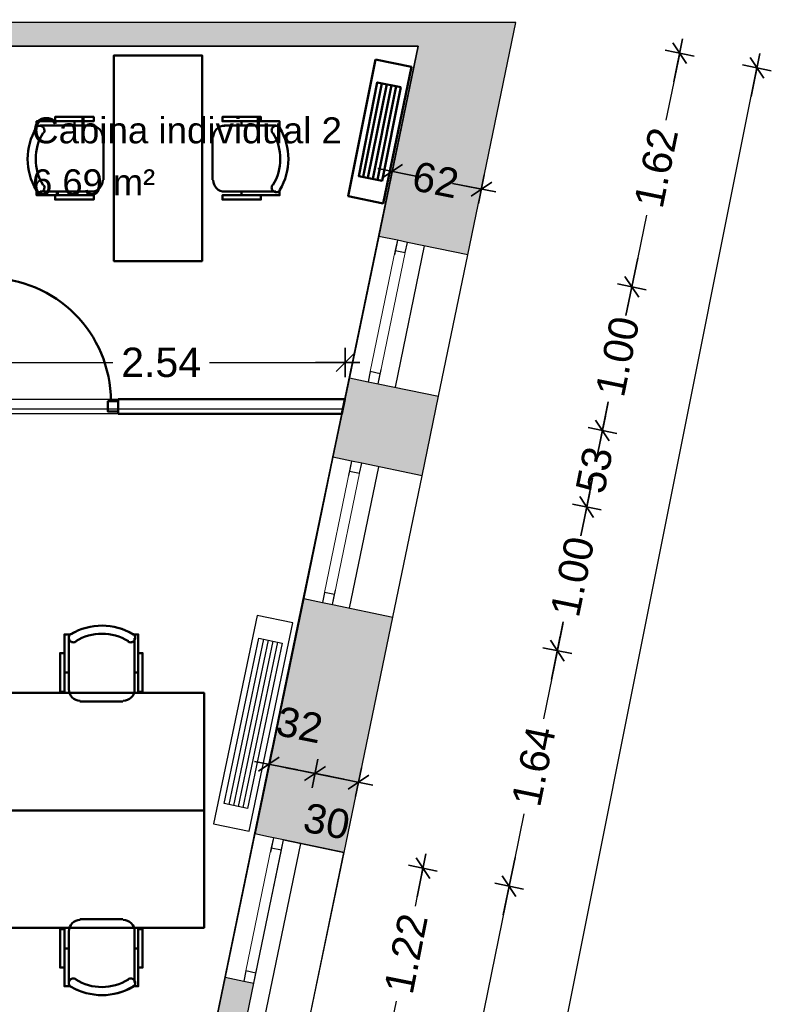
# Model space of a CAD drawing. Header units: metres. Extents: x -1 to 437, y -6 to 28.
# Tile 27 of 28: x 424.1 to 429.22, y 21.54 to 28.25. Entities that reach past the tile are written whole.
import ezdxf

# ---------------------------------------------------------------- set-up
doc = ezdxf.new("R2010")
doc.units = ezdxf.units.M
doc.header["$PDMODE"] = 65
doc.linetypes.add('CONTINUA', pattern=[0])
doc.linetypes.add('PUNKT', pattern=[6.35, 0, -6.35])
for name, color, linetype, lineweight in [('3D P5 MURS', 7, 'CONTINUA', 25), ('3D P5 MURS NOUS', 7, 'CONTINUA', 25), ('INS P5  CLIMATITZACIO ACTUAL', 7, 'CONTINUA', 25), ('P5 COTES', 7, 'CONTINUA', 25), ('P5 LOCAL', 7, 'CONTINUA', 25), ('P5 MOBLES', 7, 'CONTINUA', 25), ('P5 SUP.LLIURE', 7, 'CONTINUA', 25)]:
    doc.layers.add(name, color=color, linetype=linetype, lineweight=lineweight)
doc.styles.add('ARIAL', font='arial.ttf')
doc.dimstyles.new('DIMSTYLE_10', dxfattribs={"dimtxt": 0.2, "dimasz": 0.2, "dimexe": 0, "dimexo": 1e-06, "dimgap": 0.1, "dimtad": 0, "dimlfac": 100, "dimrnd": 1, "dimzin": 4, "dimdsep": 46, "dimtxsty": 'ARIAL', "dimblk1": 'ALL_ML_STRICH', "dimblk2": 'ALL_ML_STRICH', "dimsah": 1, "dimcen": 0, "dimse1": 1, "dimse2": 1, "dimclrd": 2, "dimclre": 2, "dimclrt": 2, "dimadec": 0, "dimazin": 0, "dimtfac": 1, "dimtdec": 0, "dimtix": 1, "dimtmove": 2, "dimatfit": 3, "dimfxl": 0, "dimtzin": 0, "dimlwd": 0, "dimlwe": 35, "dimarcsym": 0})
doc.dimstyles.new('DIMSTYLE_11', dxfattribs={"dimtxt": 0.2, "dimasz": 0.2, "dimexe": 0, "dimexo": 1e-06, "dimgap": 0.1, "dimtad": 0, "dimlfac": 100, "dimrnd": 1, "dimzin": 4, "dimdsep": 46, "dimtxsty": 'ARIAL', "dimblk1": 'ALL_ML_STRICH', "dimblk2": 'ALL_ML_STRICH', "dimsah": 1, "dimcen": 0, "dimse1": 1, "dimse2": 1, "dimclrd": 2, "dimclre": 2, "dimclrt": 2, "dimadec": 0, "dimazin": 0, "dimtfac": 1, "dimtdec": 0, "dimtix": 1, "dimtmove": 2, "dimatfit": 3, "dimfxl": 0, "dimtzin": 0, "dimlwd": 0, "dimlwe": 35, "dimarcsym": 0})
doc.dimstyles.new('DIMSTYLE_16', dxfattribs={"dimtxt": 0.2, "dimasz": 0.2, "dimexe": 0, "dimexo": 1e-06, "dimgap": 0.1, "dimtad": 0, "dimrnd": 0.005, "dimzin": 4, "dimdsep": 46, "dimtxsty": 'ARIAL', "dimblk1": 'ALL_ML_STRICH', "dimblk2": 'ALL_ML_STRICH', "dimsah": 1, "dimcen": 0, "dimse1": 1, "dimse2": 1, "dimclrd": 2, "dimclre": 2, "dimclrt": 2, "dimadec": 0, "dimazin": 0, "dimtfac": 1, "dimtdec": 0, "dimtix": 1, "dimtmove": 2, "dimatfit": 3, "dimfxl": 0, "dimtzin": 0, "dimlwd": 0, "dimlwe": 35, "dimarcsym": 0})
doc.dimstyles.new('DIMSTYLE_2', dxfattribs={"dimtxt": 0.2, "dimasz": 0.2, "dimexe": 0, "dimexo": 1e-06, "dimgap": 0.1, "dimtad": 2, "dimdec": 0, "dimlfac": 100, "dimrnd": 1, "dimzin": 4, "dimdsep": 46, "dimtxsty": 'ARIAL', "dimblk1": 'ALL_ML_STRICH', "dimblk2": 'ALL_ML_STRICH', "dimsah": 1, "dimcen": 0, "dimse1": 1, "dimse2": 1, "dimclrd": 2, "dimclre": 2, "dimclrt": 2, "dimadec": 0, "dimazin": 0, "dimtfac": 1, "dimtdec": 0, "dimtix": 1, "dimtmove": 2, "dimatfit": 3, "dimfxl": 0, "dimtvp": 1.2, "dimtzin": 0, "dimlwd": 0, "dimlwe": 35, "dimarcsym": 0})
doc.dimstyles.new('DIMSTYLE_3', dxfattribs={"dimtxt": 0.2, "dimasz": 0.2, "dimexe": 0, "dimexo": 1e-06, "dimgap": 0.1, "dimtad": 0, "dimdec": 0, "dimlfac": 100, "dimrnd": 1, "dimzin": 4, "dimdsep": 46, "dimtxsty": 'ARIAL', "dimblk1": 'ALL_ML_STRICH', "dimblk2": 'ALL_ML_STRICH', "dimsah": 1, "dimcen": 0, "dimse1": 1, "dimse2": 1, "dimclrd": 2, "dimclre": 2, "dimclrt": 2, "dimadec": 0, "dimazin": 0, "dimtfac": 1, "dimtdec": 0, "dimtix": 1, "dimtmove": 2, "dimatfit": 3, "dimfxl": 0, "dimtvp": 1.2, "dimtzin": 0, "dimlwd": 0, "dimlwe": 35, "dimarcsym": 0})
doc.dimstyles.new('DIMSTYLE_6', dxfattribs={"dimtxt": 0.2, "dimasz": 0.2, "dimexe": 0, "dimexo": 1e-06, "dimgap": 0.1, "dimtad": 0, "dimrnd": 0.01, "dimzin": 4, "dimdsep": 46, "dimtxsty": 'ARIAL', "dimblk1": 'ALL_ML_STRICH', "dimblk2": 'ALL_ML_STRICH', "dimsah": 1, "dimcen": 0, "dimse1": 1, "dimse2": 1, "dimclrd": 2, "dimclre": 2, "dimclrt": 2, "dimadec": 0, "dimazin": 0, "dimtfac": 1, "dimtdec": 0, "dimtix": 1, "dimtmove": 2, "dimatfit": 3, "dimfxl": 0, "dimtzin": 0, "dimlwd": 0, "dimlwe": 35, "dimarcsym": 0})
doc.dimstyles.new('DIMSTYLE_9', dxfattribs={"dimtxt": 0.2, "dimasz": 0.2, "dimexe": 0, "dimexo": 1e-06, "dimgap": 0.1, "dimtad": 0, "dimdec": 0, "dimlfac": 100, "dimrnd": 1, "dimzin": 4, "dimdsep": 46, "dimtxsty": 'ARIAL', "dimblk1": 'ALL_ML_STRICH', "dimblk2": 'ALL_ML_STRICH', "dimsah": 1, "dimcen": 0, "dimse1": 1, "dimse2": 1, "dimclrd": 2, "dimclre": 2, "dimclrt": 2, "dimadec": 0, "dimazin": 0, "dimtfac": 1, "dimtdec": 0, "dimtix": 1, "dimtmove": 2, "dimatfit": 3, "dimfxl": 0, "dimtzin": 0, "dimlwd": 0, "dimlwe": 35, "dimarcsym": 0})

# ---------------------------------------------------------------- blocks, each defined once
blk = doc.blocks.new('OBJETO_COMPLEJO_35')
at = {"layer": 'P5 MOBLES', "color": 202, "linetype": 'CONTINUA', "lineweight": 50, "transparency": 33554687}
for p, q in [((424.5087, 22.1216), (424.8008, 22.1216)), ((424.4325, 21.6898), (424.4325, 22.0412)), ((424.8812, 22.0412), (424.8812, 21.6898)), ((424.4029, 21.9226), (424.4325, 21.9226)), ((424.9066, 21.9226), (424.8812, 21.9226))]:
    blk.add_line(p, q, dxfattribs=at)
blk.add_lwpolyline([(423.9542, 22.8624), (425.3553, 22.8624), (425.3553, 22.0623), (423.9542, 22.0623), (423.9542, 22.8624)], close=True, dxfattribs=at)
for points in [[(424.5114, 22.1161), (424.4957, 22.1145), (424.481, 22.1099), (424.4677, 22.1027), (424.4561, 22.0931), (424.4465, 22.0815), (424.4393, 22.0682), (424.4347, 22.0535), (424.4331, 22.0377)], [(424.8819, 22.0377), (424.8803, 22.0535), (424.8757, 22.0682), (424.8685, 22.0815), (424.8589, 22.0931), (424.8473, 22.1027), (424.834, 22.1099), (424.8193, 22.1145), (424.8035, 22.1161)], [(424.4029, 21.7914), (424.3732, 21.7914), (424.3732, 22.0539), (424.4029, 22.0539), (424.4029, 21.6644), (424.4452, 21.6644)], [(424.9066, 21.7914), (424.9362, 21.7914), (424.9362, 22.0539), (424.9066, 22.0539), (424.9066, 21.6644), (424.8685, 21.6644)], [(424.482, 21.7131), (424.4763, 21.716), (424.4704, 21.7177), (424.4643, 21.7181), (424.4583, 21.7174), (424.4525, 21.7156), (424.4471, 21.7127), (424.4423, 21.7088), (424.4383, 21.7038), (424.4354, 21.6981), (424.4337, 21.6922), (424.4331, 21.6861), (424.4338, 21.6801), (424.4355, 21.6743), (424.4384, 21.6689), (424.4423, 21.6641), (424.4472, 21.66)], [(424.872, 21.66), (424.8769, 21.6641), (424.8809, 21.6689), (424.8837, 21.6743), (424.8855, 21.6801), (424.8861, 21.6861), (424.8856, 21.6922), (424.8839, 21.6981), (424.8809, 21.7038), (424.8769, 21.7088), (424.8721, 21.7127), (424.8667, 21.7156), (424.861, 21.7174), (424.855, 21.7181), (424.8489, 21.7177), (424.8429, 21.716), (424.8372, 21.7131)]]:
    blk.add_lwpolyline(points, dxfattribs=at)
for centre, radius, start, end in [((424.6595, 21.9994), 0.3405, 238.2581, 301.76492), ((424.6595, 22.0205), 0.4167, 239.57383, 300.44578)]:
    blk.add_arc(centre, radius, start, end, dxfattribs=at)
blk = doc.blocks.new('OBJETO_COMPLEJO_36')
at = {"layer": 'P5 MOBLES', "color": 202, "linetype": 'CONTINUA', "lineweight": 50, "transparency": 33554687}
for p, q in [((424.4325, 24.035), (424.4325, 23.6836)), ((424.8812, 23.6836), (424.8812, 24.035)), ((424.4029, 23.8022), (424.4325, 23.8022)), ((424.9066, 23.8022), (424.8812, 23.8022)), ((424.5087, 23.6032), (424.8008, 23.6032))]:
    blk.add_line(p, q, dxfattribs=at)
for points in [[(424.4029, 23.9334), (424.3732, 23.9334), (424.3732, 23.6709), (424.4029, 23.6709), (424.4029, 24.0604), (424.4452, 24.0604)], [(424.482, 24.0117), (424.4763, 24.0088), (424.4704, 24.0071), (424.4643, 24.0067), (424.4583, 24.0074), (424.4525, 24.0092), (424.4471, 24.0121), (424.4423, 24.016), (424.4383, 24.021), (424.4354, 24.0267), (424.4337, 24.0326), (424.4331, 24.0387), (424.4338, 24.0447), (424.4355, 24.0505), (424.4384, 24.0559), (424.4423, 24.0607), (424.4472, 24.0648)], [(424.872, 24.0648), (424.8769, 24.0607), (424.8809, 24.0559), (424.8837, 24.0505), (424.8855, 24.0447), (424.8861, 24.0387), (424.8856, 24.0326), (424.8839, 24.0267), (424.8809, 24.021), (424.8769, 24.016), (424.8721, 24.0121), (424.8667, 24.0092), (424.861, 24.0074), (424.855, 24.0067), (424.8489, 24.0071), (424.8429, 24.0088), (424.8372, 24.0117)], [(424.9066, 23.9334), (424.9362, 23.9334), (424.9362, 23.6709), (424.9066, 23.6709), (424.9066, 24.0604), (424.8685, 24.0604)], [(424.5114, 23.6087), (424.4957, 23.6103), (424.481, 23.6149), (424.4677, 23.6221), (424.4561, 23.6317), (424.4465, 23.6432), (424.4393, 23.6566), (424.4347, 23.6713), (424.4331, 23.687)], [(424.8819, 23.687), (424.8803, 23.6713), (424.8757, 23.6566), (424.8685, 23.6432), (424.8589, 23.6317), (424.8473, 23.6221), (424.834, 23.6149), (424.8193, 23.6103), (424.8035, 23.6087)]]:
    blk.add_lwpolyline(points, dxfattribs=at)
blk.add_lwpolyline([(423.9542, 22.8624), (425.3553, 22.8624), (425.3553, 23.6625), (423.9542, 23.6625), (423.9542, 22.8624)], close=True, dxfattribs=at)
for centre, radius, start, end in [((424.6595, 23.7043), 0.4167, 59.55422, 120.42617), ((424.6595, 23.7254), 0.3405, 58.23508, 121.7419)]:
    blk.add_arc(centre, radius, start, end, dxfattribs=at)
blk = doc.blocks.new('ALL_ML_STRICH')
at = {"color": 0, "linetype": 'ByBlock', "lineweight": -2}
for p, q in [((0, -0.5), (0, 0.5)), ((-1, 0), (0.5, 0)), ((-0.3, -0.3), (0.3, 0.3))]:
    blk.add_line(p, q, dxfattribs=at)
blk = doc.blocks.new('*D63')
at = {"layer": 'DEFPOINTS', "color": 2, "linetype": 'CONTINUA', "lineweight": 35, "transparency": 33554687}
for p in [(425.7971, 23.1766), (425.6967, 22.6746), (426.0149, 22.635)]:
    blk.add_point(p, dxfattribs=at)
at = {"layer": 'P5 COTES', "color": 2, "linetype": 'CONTINUA', "lineweight": -2, "transparency": 33554687}
blk.add_line((425.7971, 23.1766), (426.1107, 23.1139), dxfattribs=at)
at = {"layer": 'P5 COTES', "color": 2, "linetype": 'CONTINUA', "lineweight": 35, "transparency": 33554687, "xscale": 0.2, "yscale": 0.2, "zscale": 0.2}
for p, rotation in [((425.7971, 23.1766), 168.6900675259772), ((426.1107, 23.1139), 348.6900675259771)]:
    blk.add_blockref('ALL_ML_STRICH', p, dxfattribs=dict(at, rotation=rotation))
at = {"layer": 'P5 COTES', "color": 2, "linetype": 'CONTINUA', "lineweight": 35, "transparency": 33554687, "insert": (426.0056, 23.4445), "char_height": 0.2, "width": 0.4, "attachment_point": 5, "rotation": 348.69007, "style": 'ARIAL'}
blk.add_mtext('\\A1;{32}', dxfattribs=at)
blk = doc.blocks.new('*D64')
at = {"layer": 'DEFPOINTS', "color": 2, "linetype": 'CONTINUA', "lineweight": 35, "transparency": 33554687}
for p in [(426.1107, 23.1139), (426.0149, 22.635), (426.3113, 22.5757)]:
    blk.add_point(p, dxfattribs=at)
at = {"layer": 'P5 COTES', "color": 2, "linetype": 'CONTINUA', "lineweight": -2, "transparency": 33554687}
blk.add_line((426.1107, 23.1139), (426.4071, 23.0546), dxfattribs=at)
at = {"layer": 'P5 COTES', "color": 2, "linetype": 'CONTINUA', "lineweight": 35, "transparency": 33554687, "xscale": 0.2, "yscale": 0.2, "zscale": 0.2}
for p, rotation in [((426.1107, 23.1139), 168.6900675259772), ((426.4071, 23.0546), 348.6900675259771)]:
    blk.add_blockref('ALL_ML_STRICH', p, dxfattribs=dict(at, rotation=rotation))
at = {"layer": 'P5 COTES', "color": 2, "linetype": 'CONTINUA', "lineweight": 35, "transparency": 33554687, "insert": (426.1907, 22.7875), "char_height": 0.2, "width": 0.4, "attachment_point": 5, "rotation": 348.69007, "style": 'ARIAL'}
blk.add_mtext('\\A1;{30}', dxfattribs=at)
blk = doc.blocks.new('*D69')
at = {"layer": 'DEFPOINTS', "color": 2, "linetype": 'CONTINUA', "lineweight": 35, "transparency": 33554687}
for p in [(426.3113, 22.5757), (426.0633, 21.383), (426.6073, 21.2742)]:
    blk.add_point(p, dxfattribs=at)
at = {"layer": 'P5 COTES', "color": 2, "linetype": 'CONTINUA', "lineweight": -2, "transparency": 33554687}
for p, q in [((426.7945, 22.2102), (426.8462, 22.4687)), ((426.6073, 21.2742), (426.6651, 21.563))]:
    blk.add_line(p, q, dxfattribs=at)
at = {"layer": 'P5 COTES', "color": 2, "linetype": 'CONTINUA', "lineweight": 35, "transparency": 33554687, "xscale": 0.2, "yscale": 0.2, "zscale": 0.2}
for p, rotation in [((426.8462, 22.4687), 78.690067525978), ((426.6073, 21.2742), 258.690067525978)]:
    blk.add_blockref('ALL_ML_STRICH', p, dxfattribs=dict(at, rotation=rotation))
at = {"layer": 'P5 COTES', "color": 2, "linetype": 'CONTINUA', "lineweight": 35, "transparency": 33554687, "insert": (426.7298, 21.8866), "char_height": 0.2, "width": 0.8, "attachment_point": 5, "rotation": 78.69007, "style": 'ARIAL'}
blk.add_mtext('\\A1;{1.22}', dxfattribs=at)
blk = doc.blocks.new('*D73')
at = {"layer": 'DEFPOINTS', "color": 2, "linetype": 'CONTINUA', "lineweight": 35, "transparency": 33554687}
for p in [(426.6366, 27.2157), (427.2446, 27.0942), (426.5501, 26.7835)]:
    blk.add_point(p, dxfattribs=at)
at = {"layer": 'P5 COTES', "color": 2, "linetype": 'CONTINUA', "lineweight": -2, "transparency": 33554687}
for p, q in [((426.6366, 27.2157), (426.7464, 27.1937)), ((427.119, 27.1192), (427.2445, 27.0941))]:
    blk.add_line(p, q, dxfattribs=at)
at = {"layer": 'P5 COTES', "color": 2, "linetype": 'CONTINUA', "lineweight": 35, "transparency": 33554687, "xscale": 0.2, "yscale": 0.2, "zscale": 0.2}
for p, rotation in [((426.6366, 27.2157), 168.6900675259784), ((427.2445, 27.0941), 348.6900675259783)]:
    blk.add_blockref('ALL_ML_STRICH', p, dxfattribs=dict(at, rotation=rotation))
at = {"layer": 'P5 COTES', "color": 2, "linetype": 'CONTINUA', "lineweight": 35, "transparency": 33554687, "insert": (426.9327, 27.1565), "char_height": 0.2, "width": 0.4, "attachment_point": 5, "rotation": 348.69007, "style": 'ARIAL'}
blk.add_mtext('\\A1;{62}', dxfattribs=at)
blk = doc.blocks.new('*D74')
at = {"layer": 'DEFPOINTS', "color": 2, "linetype": 'CONTINUA', "lineweight": 35, "transparency": 33554687}
for p in [(427.4839, 28.2481), (424.3132, 12.9495), (426.0582, 12.6005)]:
    blk.add_point(p, dxfattribs=at)
at = {"layer": 'P5 COTES', "color": 2, "linetype": 'CONTINUA', "lineweight": -2, "transparency": 33554687}
for p, q in [((427.6702, 20.6603), (429.1222, 27.9205)), ((426.0582, 12.6005), (427.5133, 19.8759))]:
    blk.add_line(p, q, dxfattribs=at)
at = {"layer": 'P5 COTES', "color": 2, "linetype": 'CONTINUA', "lineweight": 35, "transparency": 33554687, "xscale": 0.2, "yscale": 0.2, "zscale": 0.2}
for p, rotation in [((429.1222, 27.9205), 78.69006752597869), ((426.0582, 12.6005), 258.6900675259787)]:
    blk.add_blockref('ALL_ML_STRICH', p, dxfattribs=dict(at, rotation=rotation))
at = {"layer": 'P5 COTES', "color": 2, "linetype": 'CONTINUA', "lineweight": 35, "transparency": 33554687, "insert": (427.5917, 20.2681), "char_height": 0.2, "width": 1, "attachment_point": 5, "rotation": 78.69007, "style": 'ARIAL'}
blk.add_mtext('\\A1;{15.62}', dxfattribs=at)
blk = doc.blocks.new('*D75')
at = {"layer": 'DEFPOINTS', "color": 2, "linetype": 'CONTINUA', "lineweight": 35, "transparency": 33554687}
for p in [(427.4839, 28.2481), (428.5958, 28.0204), (427.1579, 26.6565)]:
    blk.add_point(p, dxfattribs=at)
at = {"layer": 'P5 COTES', "color": 2, "linetype": 'CONTINUA', "lineweight": -2, "transparency": 33554687}
for p, q in [((428.5958, 28.0204), (428.5021, 27.563)), ((428.3697, 26.9165), (428.2698, 26.4288))]:
    blk.add_line(p, q, dxfattribs=at)
at = {"layer": 'P5 COTES', "color": 2, "linetype": 'CONTINUA', "lineweight": 35, "transparency": 33554687, "xscale": 0.2, "yscale": 0.2, "zscale": 0.2}
for p, rotation in [((428.5958, 28.0204), 78.42657320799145), ((428.2698, 26.4288), 258.4265732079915)]:
    blk.add_blockref('ALL_ML_STRICH', p, dxfattribs=dict(at, rotation=rotation))
at = {"layer": 'P5 COTES', "color": 2, "linetype": 'CONTINUA', "lineweight": 35, "transparency": 33554687, "insert": (428.4359, 27.2397), "char_height": 0.2, "width": 0.8, "attachment_point": 5, "rotation": 78.42657, "style": 'ARIAL'}
blk.add_mtext('\\A1;{1.62}', dxfattribs=at)
blk = doc.blocks.new('*D76')
at = {"layer": 'DEFPOINTS', "color": 2, "linetype": 'CONTINUA', "lineweight": 35, "transparency": 33554687}
for p in [(427.1579, 26.6565), (428.2698, 26.4288), (426.9547, 25.6786)]:
    blk.add_point(p, dxfattribs=at)
at = {"layer": 'P5 COTES', "color": 2, "linetype": 'CONTINUA', "lineweight": -2, "transparency": 33554687}
for p, q in [((428.2698, 26.4288), (428.2388, 26.2773)), ((428.1064, 25.6307), (428.0694, 25.4503))]:
    blk.add_line(p, q, dxfattribs=at)
at = {"layer": 'P5 COTES', "color": 2, "linetype": 'CONTINUA', "lineweight": 35, "transparency": 33554687, "xscale": 0.2, "yscale": 0.2, "zscale": 0.2}
for p, rotation in [((428.2698, 26.4288), 78.42657320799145), ((428.0694, 25.4503), 258.4265732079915)]:
    blk.add_blockref('ALL_ML_STRICH', p, dxfattribs=dict(at, rotation=rotation))
at = {"layer": 'P5 COTES', "color": 2, "linetype": 'CONTINUA', "lineweight": 35, "transparency": 33554687, "insert": (428.1726, 25.954), "char_height": 0.2, "width": 0.8, "attachment_point": 5, "rotation": 78.42657, "style": 'ARIAL'}
blk.add_mtext('\\A1;{1.00}', dxfattribs=at)
blk = doc.blocks.new('*D77')
at = {"layer": 'DEFPOINTS', "color": 2, "linetype": 'CONTINUA', "lineweight": 35, "transparency": 33554687}
for p in [(426.9547, 25.6786), (428.0694, 25.4503), (426.8446, 25.1579)]:
    blk.add_point(p, dxfattribs=at)
at = {"layer": 'P5 COTES', "color": 2, "linetype": 'CONTINUA', "lineweight": -2, "transparency": 33554687}
for p, q in [((428.0694, 25.4503), (428.0524, 25.3669)), ((427.9761, 24.9946), (427.9627, 24.929))]:
    blk.add_line(p, q, dxfattribs=at)
at = {"layer": 'P5 COTES', "color": 2, "linetype": 'CONTINUA', "lineweight": 35, "transparency": 33554687, "xscale": 0.2, "yscale": 0.2, "zscale": 0.2}
for p, rotation in [((428.0694, 25.4503), 78.42657320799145), ((427.9627, 24.929), 258.4265732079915)]:
    blk.add_blockref('ALL_ML_STRICH', p, dxfattribs=dict(at, rotation=rotation))
at = {"layer": 'P5 COTES', "color": 2, "linetype": 'CONTINUA', "lineweight": 35, "transparency": 33554687, "insert": (428.0142, 25.1808), "char_height": 0.2, "width": 0.4, "attachment_point": 5, "rotation": 78.42657, "style": 'ARIAL'}
blk.add_mtext('\\A1;{53}', dxfattribs=at)
blk = doc.blocks.new('*D78')
at = {"layer": 'DEFPOINTS', "color": 2, "linetype": 'CONTINUA', "lineweight": 35, "transparency": 33554687}
for p in [(426.8446, 25.1579), (427.9627, 24.929), (426.6415, 24.1801)]:
    blk.add_point(p, dxfattribs=at)
at = {"layer": 'P5 COTES', "color": 2, "linetype": 'CONTINUA', "lineweight": -2, "transparency": 33554687}
for p, q in [((427.9627, 24.929), (427.9317, 24.7775)), ((427.7993, 24.1309), (427.7623, 23.9505))]:
    blk.add_line(p, q, dxfattribs=at)
at = {"layer": 'P5 COTES', "color": 2, "linetype": 'CONTINUA', "lineweight": 35, "transparency": 33554687, "xscale": 0.2, "yscale": 0.2, "zscale": 0.2}
for p, rotation in [((427.9627, 24.929), 78.42657320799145), ((427.7623, 23.9505), 258.4265732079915)]:
    blk.add_blockref('ALL_ML_STRICH', p, dxfattribs=dict(at, rotation=rotation))
at = {"layer": 'P5 COTES', "color": 2, "linetype": 'CONTINUA', "lineweight": 35, "transparency": 33554687, "insert": (427.8655, 24.4542), "char_height": 0.2, "width": 0.8, "attachment_point": 5, "rotation": 78.42657, "style": 'ARIAL'}
blk.add_mtext('\\A1;{1.00}', dxfattribs=at)
blk = doc.blocks.new('*D79')
at = {"layer": 'DEFPOINTS', "color": 2, "linetype": 'CONTINUA', "lineweight": 35, "transparency": 33554687}
for p in [(426.6415, 24.1801), (427.7623, 23.9505), (426.3113, 22.5757)]:
    blk.add_point(p, dxfattribs=at)
at = {"layer": 'P5 COTES', "color": 2, "linetype": 'CONTINUA', "lineweight": -2, "transparency": 33554687}
for p, q in [((427.7623, 23.9505), (427.6672, 23.486)), ((427.5348, 22.8394), (427.4337, 22.3458))]:
    blk.add_line(p, q, dxfattribs=at)
at = {"layer": 'P5 COTES', "color": 2, "linetype": 'CONTINUA', "lineweight": 35, "transparency": 33554687, "xscale": 0.2, "yscale": 0.2, "zscale": 0.2}
for p, rotation in [((427.7623, 23.9505), 78.42657320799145), ((427.4337, 22.3458), 258.4265732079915)]:
    blk.add_blockref('ALL_ML_STRICH', p, dxfattribs=dict(at, rotation=rotation))
at = {"layer": 'P5 COTES', "color": 2, "linetype": 'CONTINUA', "lineweight": 35, "transparency": 33554687, "insert": (427.601, 23.1627), "char_height": 0.2, "width": 0.8, "attachment_point": 5, "rotation": 78.42657, "style": 'ARIAL'}
blk.add_mtext('\\A1;{1.64}', dxfattribs=at)
blk = doc.blocks.new('*D80')
at = {"layer": 'DEFPOINTS', "color": 2, "linetype": 'CONTINUA', "lineweight": 35, "transparency": 33554687}
for p in [(426.3113, 22.5757), (427.4337, 22.3458), (425.4816, 18.5796)]:
    blk.add_point(p, dxfattribs=at)
at = {"layer": 'P5 COTES', "color": 2, "linetype": 'CONTINUA', "lineweight": -2, "transparency": 33554687}
for p, q in [((427.4337, 22.3458), (427.0933, 20.6839)), ((426.9609, 20.0373), (426.6149, 18.3475))]:
    blk.add_line(p, q, dxfattribs=at)
at = {"layer": 'P5 COTES', "color": 2, "linetype": 'CONTINUA', "lineweight": 35, "transparency": 33554687, "xscale": 0.2, "yscale": 0.2, "zscale": 0.2}
for p, rotation in [((427.4337, 22.3458), 78.42657320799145), ((426.6149, 18.3475), 258.4265732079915)]:
    blk.add_blockref('ALL_ML_STRICH', p, dxfattribs=dict(at, rotation=rotation))
at = {"layer": 'P5 COTES', "color": 2, "linetype": 'CONTINUA', "lineweight": 35, "transparency": 33554687, "insert": (427.0271, 20.3606), "char_height": 0.2, "width": 0.8, "attachment_point": 5, "rotation": 78.42657, "style": 'ARIAL'}
blk.add_mtext('\\A1;{4.08}', dxfattribs=at)
blk = doc.blocks.new('*D129')
at = {"layer": 'DEFPOINTS', "color": 2, "linetype": 'CONTINUA', "lineweight": 35, "transparency": 33554687}
for p in [(423.7797, 25.9129), (423.7797, 25.5641), (426.3152, 25.5641)]:
    blk.add_point(p, dxfattribs=at)
at = {"layer": 'P5 COTES', "color": 2, "linetype": 'CONTINUA', "lineweight": -2, "transparency": 33554687}
for p, q in [((423.7797, 25.9129), (424.7323, 25.9129)), ((425.3923, 25.9129), (426.3152, 25.9129))]:
    blk.add_line(p, q, dxfattribs=at)
at = {"layer": 'P5 COTES', "color": 2, "linetype": 'CONTINUA', "lineweight": 35, "transparency": 33554687, "xscale": 0.2, "yscale": 0.2, "zscale": 0.2, "rotation": 180}
blk.add_blockref('ALL_ML_STRICH', (423.7797, 25.9129), dxfattribs=at)
at = {"layer": 'P5 COTES', "color": 2, "linetype": 'CONTINUA', "lineweight": 35, "transparency": 33554687, "xscale": 0.2, "yscale": 0.2, "zscale": 0.2}
blk.add_blockref('ALL_ML_STRICH', (426.3152, 25.9129), dxfattribs=at)
at = {"layer": 'P5 COTES', "color": 2, "linetype": 'CONTINUA', "lineweight": 35, "transparency": 33554687, "insert": (425.0623, 25.9129), "char_height": 0.2, "width": 0.8, "attachment_point": 5, "style": 'ARIAL'}
blk.add_mtext('\\A1;{\\A1;{2.54\\H0.132000;\\S^ ;}}', dxfattribs=at)

msp = doc.modelspace()

# ---------------------------------------------------------------- hatches: boundary and pattern name
at = {"layer": '3D P5 MURS', "linetype": 'CONTINUA', "lineweight": 18, "true_color": 0xa0a0a0, "transparency": 33554687}
for points in [[(426.84641, 28.22825), (401.29043, 28.22825), (401.25873, 28.06825), (426.81327, 28.06825)], [(427.15174, 26.64585), (427.47958, 28.22825), (426.84641, 28.22825), (426.54463, 26.77163)], [(426.3451, 25.80855), (426.23307, 25.26778), (426.84017, 25.142), (426.95221, 25.68277)], [(426.30849, 22.57568), (426.64065, 24.17893), (426.03354, 24.30471), (425.70213, 22.70508), (425.89641, 22.66486), (425.89566, 22.66124)], [(425.89641, 22.66486), (425.70056, 22.7054), (425.69982, 22.7018), (425.89567, 22.66126)], [(425.49784, 21.72617), (425.38762, 21.19377), (425.58346, 21.15322), (425.69368, 21.68562)]]:
    msp.add_hatch(color=253, dxfattribs=at).paths.add_polyline_path(points)

# ---------------------------------------------------------------- linework, layer by layer
at = {"layer": '3D P5 MURS', "color": 7, "linetype": 'CONTINUA', "lineweight": 25, "transparency": 33554687}
for p, q in [((426.84641, 28.22825), (401.29043, 28.22825)), ((427.47958, 28.22825), (426.84641, 28.22825)), ((427.15174, 26.64585), (427.47958, 28.22825)), ((421.15698, 28.06825), (426.81327, 28.06825)), ((426.81327, 28.06825), (426.54463, 26.77163)), ((426.54463, 26.77163), (426.3451, 25.80855)), ((426.67193, 26.74525), (426.54463, 26.77163)), ((426.855, 26.70728), (426.65604, 25.74409)), ((426.74047, 26.73105), (426.67193, 26.74525)), ((427.15174, 26.64585), (426.74047, 26.73105)), ((426.95221, 25.68277), (427.15174, 26.64585)), ((426.3451, 25.80855), (426.23307, 25.26778)), ((426.3451, 25.80855), (426.4724, 25.78218)), ((426.4724, 25.78218), (426.54095, 25.76798)), ((426.54095, 25.76798), (426.95221, 25.68277)), ((426.84017, 25.142), (426.95221, 25.68277)), ((426.23307, 25.26778), (426.03354, 24.30471)), ((426.36036, 25.2414), (426.23307, 25.26778)), ((426.42891, 25.2272), (426.36036, 25.2414)), ((426.84017, 25.142), (426.42891, 25.2272)), ((426.54365, 25.20339), (426.34469, 24.2402)), ((426.64065, 24.17893), (426.84017, 25.142)), ((426.03354, 24.30471), (425.70213, 22.70508)), ((426.03354, 24.30471), (426.16084, 24.27833)), ((426.16084, 24.27833), (426.22938, 24.26413)), ((426.22938, 24.26413), (426.64065, 24.17893)), ((426.30849, 22.57568), (426.64065, 24.17893)), ((425.69982, 22.7018), (425.49784, 21.72617)), ((425.70056, 22.7054), (425.69982, 22.7018)), ((425.70138, 22.70148), (425.69982, 22.7018)), ((425.70213, 22.70508), (425.70056, 22.7054)), ((425.79487, 22.68212), (425.70138, 22.70148)), ((425.82712, 22.67545), (425.79487, 22.68212)), ((425.89567, 22.66126), (425.82712, 22.67545)), ((426.011, 22.63727), (425.1858, 18.64238)), ((425.69368, 21.68562), (425.89566, 22.66124)), ((425.89566, 22.66124), (425.89567, 22.66126)), ((425.89567, 22.66126), (425.89566, 22.66124)), ((425.89566, 22.66124), (426.01572, 22.63636)), ((426.30849, 22.57568), (425.89566, 22.66124)), ((426.01572, 22.63636), (426.011, 22.63727)), ((426.01572, 22.63636), (426.30692, 22.57601)), ((425.47995, 18.58148), (426.30692, 22.57601)), ((425.47995, 18.58148), (426.30849, 22.57568)), ((426.30692, 22.57601), (426.30849, 22.57568)), ((425.49784, 21.72617), (425.38762, 21.19377)), ((425.49784, 21.72617), (425.49902, 21.72592)), ((425.49902, 21.72592), (425.62514, 21.69981)), ((425.58346, 21.15322), (425.69368, 21.68562)), ((425.62514, 21.69981), (425.69368, 21.68562))]:
    msp.add_line(p, q, dxfattribs=at)
at = {"layer": '3D P5 MURS', "color": 7, "linetype": 'PUNKT', "lineweight": 25, "transparency": 33554687}
for p, q in [((426.67193, 26.74525), (426.4724, 25.78218)), ((426.54095, 25.76798), (426.74047, 26.73105)), ((426.74047, 26.73105), (426.67193, 26.74525)), ((426.4724, 25.78218), (426.54095, 25.76798)), ((426.36036, 25.2414), (426.16084, 24.27833)), ((426.22938, 24.26413), (426.42891, 25.2272)), ((426.42891, 25.2272), (426.36036, 25.2414)), ((426.16084, 24.27833), (426.22938, 24.26413)), ((425.82712, 22.67545), (425.62514, 21.69981)), ((425.89567, 22.66126), (425.82712, 22.67545)), ((425.69368, 21.68562), (425.89567, 22.66126)), ((425.62514, 21.69981), (425.69368, 21.68562))]:
    msp.add_line(p, q, dxfattribs=at)
at = {"layer": '3D P5 MURS', "color": 7, "linetype": 'CONTINUA', "lineweight": 25, "transparency": 33554687}
for points in [[(426.72627, 26.66251), (426.74047, 26.73105), (426.67193, 26.74525), (426.65773, 26.67671), (426.72627, 26.66251)], [(426.54095, 25.76798), (426.55515, 25.83652), (426.4866, 25.85072), (426.4724, 25.78218), (426.54095, 25.76798)], [(426.41471, 25.15866), (426.42891, 25.2272), (426.36036, 25.2414), (426.34616, 25.17286), (426.41471, 25.15866)], [(426.22938, 24.26413), (426.24358, 24.33268), (426.17504, 24.34688), (426.16084, 24.27833), (426.22938, 24.26413)], [(425.88147, 22.59271), (425.89567, 22.66126), (425.82712, 22.67545), (425.81293, 22.6069), (425.88147, 22.59271)], [(425.69368, 21.68562), (425.70787, 21.75417), (425.63933, 21.76836), (425.62514, 21.69981), (425.69368, 21.68562)]]:
    msp.add_lwpolyline(points, close=True, dxfattribs=at)
at = {"layer": '3D P5 MURS', "color": 40, "linetype": 'CONTINUA', "lineweight": 18, "transparency": 33554687}
for points in [[(426.55515, 25.83652), (426.72627, 26.66251), (426.65773, 26.67671), (426.4866, 25.85072), (426.55515, 25.83652)], [(426.24358, 24.33268), (426.41471, 25.15866), (426.34616, 25.17286), (426.17504, 24.34688), (426.24358, 24.33268)], [(425.70787, 21.75417), (425.88147, 22.59271), (425.81293, 22.6069), (425.63933, 21.76836), (425.70787, 21.75417)]]:
    msp.add_lwpolyline(points, close=True, dxfattribs=at)
at = {"layer": '3D P5 MURS NOUS', "color": 4, "linetype": 'CONTINUA', "lineweight": 50, "transparency": 33554687}
for p, q in [((424.76968, 25.56413), (424.76968, 25.66413)), ((426.31518, 25.66413), (424.76968, 25.66413)), ((426.29446, 25.56413), (426.31518, 25.66413)), ((424.76968, 25.56413), (426.29446, 25.56413))]:
    msp.add_line(p, q, dxfattribs=at)
msp.add_lwpolyline([(424.76968, 25.57913), (424.69968, 25.57913), (424.69968, 25.64913), (424.76968, 25.64913), (424.76968, 25.57913)], close=True, dxfattribs=at)
msp.add_arc((423.87968, 25.64913), 0.84, 0, 90, dxfattribs=at)
at = {"layer": 'INS P5  CLIMATITZACIO ACTUAL', "color": 4, "linetype": 'CONTINUA', "lineweight": 50, "transparency": 33554687}
for p, q in [((426.56703, 27.81446), (426.4394, 27.17708)), ((426.59923, 27.80801), (426.4716, 27.17063)), ((426.63144, 27.80157), (426.50381, 27.16419)), ((426.66364, 27.79512), (426.53601, 27.15774))]:
    msp.add_line(p, q, dxfattribs=at)
at = {"layer": 'INS P5  CLIMATITZACIO ACTUAL', "color": 180, "transparency": 33554687}
for p, q in [((425.7594, 24.02814), (425.52331, 22.90264)), ((425.79154, 24.0214), (425.55545, 22.89589)), ((425.82368, 24.01466), (425.5876, 22.88915)), ((425.85583, 24.00791), (425.61974, 22.88241))]:
    msp.add_line(p, q, dxfattribs=at)
at = {"layer": 'INS P5  CLIMATITZACIO ACTUAL', "color": 4, "linetype": 'CONTINUA', "lineweight": 50, "transparency": 33554687}
for points in [[(426.52222, 27.97641), (426.33767, 27.04619), (426.57457, 26.99709), (426.76735, 27.92733), (426.52222, 27.97641)], [(426.69584, 27.78867), (426.56821, 27.15129), (426.40884, 27.1832), (426.53483, 27.82091), (426.69584, 27.78867)]]:
    msp.add_lwpolyline(points, close=True, dxfattribs=at)
at = {"layer": 'INS P5  CLIMATITZACIO ACTUAL', "color": 180, "transparency": 33554687}
for points in [[(425.71607, 24.19049), (425.41839, 22.77138), (425.66307, 22.72005), (425.96074, 24.13917), (425.71607, 24.19049)], [(425.88797, 24.00117), (425.65188, 22.87567), (425.49117, 22.90938), (425.72726, 24.03488), (425.88797, 24.00117)]]:
    msp.add_lwpolyline(points, close=True, dxfattribs=at)
at = {"layer": 'P5 LOCAL', "color": 7, "linetype": 'CONTINUA', "lineweight": 25, "transparency": 33554687}
for p, q in [((426.81327, 28.06825), (423.77968, 28.06825)), ((426.31518, 25.66413), (426.81327, 28.06825)), ((423.77968, 25.66413), (426.31518, 25.66413)), ((426.29446, 25.56413), (421.15698, 25.56413)), ((425.99262, 24.11646), (426.29446, 25.56413)), ((423.71344, 13.11061), (425.99262, 24.11646))]:
    msp.add_line(p, q, dxfattribs=at)
at = {"layer": 'P5 MOBLES', "color": 202, "linetype": 'CONTINUA', "lineweight": 50, "transparency": 33554687}
for p, q in [((424.2385, 27.5263), (424.58986, 27.5263)), ((424.47133, 27.55594), (424.47133, 27.5263)), ((425.84354, 27.5263), (425.49219, 27.5263)), ((425.61072, 27.55594), (425.61072, 27.5263)), ((424.67029, 27.45011), (424.67029, 27.15802)), ((425.41176, 27.45011), (425.41176, 27.15802)), ((424.58986, 27.07759), (424.2385, 27.07759)), ((424.47133, 27.05219), (424.47133, 27.07759)), ((425.49219, 27.07759), (425.84354, 27.07759)), ((425.61072, 27.05219), (425.61072, 27.07759))]:
    msp.add_line(p, q, dxfattribs=at)
for points in [[(425.34102, 28.00465), (425.34102, 26.60347), (424.74102, 26.60347), (424.74102, 28.00465), (425.34102, 28.00465)], [(424.74102, 28.00465), (424.74102, 26.60347), (425.34102, 26.60347), (425.34102, 28.00465), (424.74102, 28.00465)]]:
    msp.add_lwpolyline(points, close=True, dxfattribs=at)
for points in [[(424.3401, 27.55594), (424.3401, 27.58557), (424.60255, 27.58557), (424.60255, 27.55594), (424.2131, 27.55594), (424.2131, 27.5136)], [(425.74194, 27.55594), (425.74194, 27.58557), (425.47949, 27.58557), (425.47949, 27.55594), (425.86894, 27.55594), (425.86894, 27.5136)], [(424.26181, 27.47678), (424.2647, 27.48248), (424.26636, 27.48845), (424.26682, 27.49453), (424.26613, 27.50055), (424.26431, 27.50632), (424.26141, 27.51168), (424.25745, 27.51646), (424.25249, 27.52047), (424.24682, 27.52343), (424.24086, 27.52515), (424.23479, 27.52567), (424.22877, 27.52504), (424.22298, 27.52328), (424.21759, 27.52043), (424.21277, 27.51652), (424.2087, 27.5116)], [(424.66476, 27.44736), (424.66317, 27.46314), (424.6586, 27.47784), (424.65138, 27.49114), (424.64182, 27.50273), (424.63023, 27.51229), (424.61693, 27.51951), (424.60223, 27.52408), (424.58644, 27.52567)], [(425.41728, 27.44736), (425.41888, 27.46314), (425.42344, 27.47784), (425.43066, 27.49114), (425.44022, 27.50273), (425.45181, 27.51229), (425.46511, 27.51951), (425.47981, 27.52408), (425.4956, 27.52567)], [(425.82024, 27.47678), (425.81734, 27.48248), (425.81568, 27.48845), (425.81522, 27.49453), (425.81591, 27.50055), (425.81773, 27.50632), (425.82064, 27.51168), (425.82459, 27.51646), (425.82956, 27.52047), (425.83522, 27.52343), (425.84118, 27.52515), (425.84725, 27.52567), (425.85327, 27.52504), (425.85907, 27.52328), (425.86446, 27.52043), (425.86927, 27.51652), (425.87334, 27.5116)], [(424.2087, 27.08678), (424.21277, 27.08186), (424.21759, 27.07795), (424.22298, 27.0751), (424.22877, 27.07334), (424.23479, 27.0727), (424.24086, 27.07323), (424.24682, 27.07495), (424.25249, 27.0779), (424.25745, 27.08192), (424.26141, 27.08669), (424.26431, 27.09206), (424.26613, 27.09783), (424.26682, 27.10384), (424.26636, 27.10992), (424.2647, 27.1159), (424.26181, 27.12159)], [(424.58644, 27.07694), (424.60223, 27.07853), (424.61693, 27.0831), (424.63023, 27.09032), (424.64182, 27.09988), (424.65138, 27.11147), (424.6586, 27.12477), (424.66317, 27.13947), (424.66476, 27.15525)], [(425.4956, 27.07694), (425.47981, 27.07853), (425.46511, 27.0831), (425.45181, 27.09032), (425.44022, 27.09988), (425.43066, 27.11147), (425.42344, 27.12477), (425.41888, 27.13947), (425.41728, 27.15525)], [(425.87334, 27.08678), (425.86927, 27.08186), (425.86446, 27.07795), (425.85907, 27.0751), (425.85327, 27.07334), (425.84725, 27.0727), (425.84118, 27.07323), (425.83522, 27.07495), (425.82956, 27.0779), (425.82459, 27.08192), (425.82064, 27.08669), (425.81773, 27.09206), (425.81591, 27.09783), (425.81522, 27.10384), (425.81568, 27.10992), (425.81734, 27.1159), (425.82024, 27.12159)], [(424.3401, 27.05219), (424.3401, 27.02256), (424.60255, 27.02256), (424.60255, 27.05219), (424.2131, 27.05219), (424.2131, 27.09029)], [(425.74194, 27.05219), (425.74194, 27.02256), (425.47949, 27.02256), (425.47949, 27.05219), (425.86894, 27.05219), (425.86894, 27.09029)]]:
    msp.add_lwpolyline(points, dxfattribs=at)
for centre, radius, start, end in [((424.56922, 27.29927), 0.41667, 149.57383, 210.445782), ((425.51282, 27.29927), 0.41667, 329.554218, 30.42617), ((424.54806, 27.29927), 0.34049, 148.258101, 211.764916), ((425.53398, 27.29927), 0.34049, 328.235084, 31.741899)]:
    msp.add_arc(centre, radius, start, end, dxfattribs=at)
at = {"layer": 'P5 SUP.LLIURE', "color": 52, "linetype": 'CONTINUA', "lineweight": 13, "transparency": 33554687}
msp.add_line((426.30096, 25.5963), (421.15698, 25.5963), dxfattribs=at)
at = {"layer": 'P5 SUP.LLIURE', "color": 7, "linetype": 'CONTINUA', "lineweight": 25, "transparency": 33554687}
for p, q in [((426.30096, 25.5963), (421.15698, 25.5963)), ((424.23187, 15.61221), (426.30096, 25.5963)), ((424.46311, 24.0767), (424.48824, 24.08827)), ((424.48824, 24.08827), (424.51407, 24.09816)), ((424.51407, 24.09816), (424.54051, 24.1063)), ((424.54051, 24.1063), (424.56743, 24.11268)), ((424.56743, 24.11268), (424.59471, 24.11725)), ((424.59471, 24.11725), (424.62223, 24.12001)), ((424.62223, 24.12001), (424.64988, 24.12093)), ((424.64988, 24.12093), (424.67753, 24.12002)), ((424.67753, 24.12002), (424.70505, 24.11727)), ((424.70505, 24.11727), (424.73234, 24.11271)), ((424.73234, 24.11271), (424.75926, 24.10634)), ((424.75926, 24.10634), (424.7857, 24.0982)), ((424.7857, 24.0982), (424.81153, 24.08833)), ((424.81153, 24.08833), (424.83666, 24.07676)), ((424.40287, 23.93338), (424.40287, 24.06038)), ((424.40287, 24.06038), (424.43213, 24.06038)), ((424.43024, 24.05881), (424.46311, 24.0767)), ((424.43213, 24.06038), (424.43024, 24.05881)), ((424.83666, 24.07676), (424.86914, 24.05911)), ((424.86914, 24.05911), (424.8676, 24.06038)), ((424.8676, 24.06038), (424.90662, 24.06038)), ((424.90662, 24.06038), (424.90662, 23.93338)), ((424.37324, 23.66246), (424.37324, 23.93338)), ((424.37324, 23.93338), (424.40287, 23.93338)), ((424.90662, 23.93338), (424.93625, 23.93338)), ((424.93625, 23.93338), (424.93625, 23.66246)), ((423.53507, 23.66246), (424.37324, 23.66246)), ((424.93625, 23.66246), (425.35533, 23.66246)), ((425.35533, 23.66246), (425.35533, 22.06232)), ((424.37324, 22.06232), (423.53507, 22.06232)), ((424.37324, 21.7914), (424.37324, 22.06232)), ((425.35533, 22.06232), (424.93625, 22.06232)), ((424.93625, 22.06232), (424.93625, 21.7914)), ((424.40287, 21.7914), (424.37324, 21.7914)), ((424.40287, 21.6644), (424.40287, 21.7914)), ((424.93625, 21.7914), (424.90662, 21.7914)), ((424.90662, 21.7914), (424.90662, 21.6644)), ((424.43213, 21.6644), (424.40287, 21.6644)), ((424.46311, 21.64808), (424.43024, 21.66596)), ((424.43024, 21.66596), (424.43213, 21.6644)), ((424.86914, 21.66567), (424.83666, 21.64802)), ((424.8676, 21.6644), (424.86914, 21.66567)), ((424.90662, 21.6644), (424.8676, 21.6644)), ((424.48824, 21.63651), (424.46311, 21.64808)), ((424.51407, 21.62662), (424.48824, 21.63651)), ((424.54051, 21.61848), (424.51407, 21.62662)), ((424.56743, 21.6121), (424.54051, 21.61848)), ((424.59471, 21.60752), (424.56743, 21.6121)), ((424.62223, 21.60477), (424.59471, 21.60752)), ((424.64988, 21.60385), (424.62223, 21.60477)), ((424.67753, 21.60476), (424.64988, 21.60385)), ((424.70505, 21.60751), (424.67753, 21.60476)), ((424.73234, 21.61207), (424.70505, 21.60751)), ((424.75926, 21.61844), (424.73234, 21.61207)), ((424.7857, 21.62658), (424.75926, 21.61844)), ((424.81153, 21.63645), (424.7857, 21.62658)), ((424.83666, 21.64802), (424.81153, 21.63645))]:
    msp.add_line(p, q, dxfattribs=at)

# ---------------------------------------------------------------- block references
at = {"layer": 'P5 MOBLES', "color": 202, "linetype": 'CONTINUA', "lineweight": 50, "transparency": 33554687}
for name in ['OBJETO_COMPLEJO_36', 'OBJETO_COMPLEJO_35']:
    msp.add_blockref(name, (0, 0), dxfattribs=at)

# ---------------------------------------------------------------- texts
at = {"layer": 'P5 LOCAL', "color": 7, "linetype": 'CONTINUA', "lineweight": 25, "transparency": 33554687, "char_height": 0.1770789, "attachment_point": 7, "style": 'ARIAL'}
for s, insert, width in [('\\W1.01;Cabina individual 2', (424.18313, 27.40347), 2.1963779), ('\\W1.00;6.69 m²', (424.18313, 27.04931), 0.929645)]:
    msp.add_mtext(s, dxfattribs=dict(at, insert=insert, width=width))

# ---------------------------------------------------------------- dimensions: what is measured, and where the dimension line sits
at = {"layer": 'P5 COTES', "color": 2, "linetype": 'CONTINUA', "lineweight": 35, "transparency": 33554687}
for base, p1, p2, angle, dimstyle, picture, middle in [((429.1222, 27.92047), (424.31321, 12.94946), (427.48386, 28.24813), 78.690068, 'DIMSTYLE_6', '*D74', (427.59172, 20.26809)), ((428.26982, 26.42876), (427.48386, 28.24813), (427.1579, 26.65646), 258.426573, 'DIMSTYLE_6', '*D75', (428.4359, 27.23975)), ((427.24454, 27.09411), (426.55012, 26.78346), (427.24456, 27.09421), 348.690068, 'DIMSTYLE_9', '*D73', (426.93269, 27.15649)), ((428.06945, 25.45032), (427.1579, 26.65646), (426.95471, 25.6786), 258.426573, 'DIMSTYLE_10', '*D76', (428.1726, 25.95402)), ((427.96268, 24.92896), (426.95471, 25.6786), (426.84465, 25.15792), 258.426573, 'DIMSTYLE_9', '*D77', (428.01425, 25.18078)), ((427.76231, 23.95052), (426.84465, 25.15792), (426.64146, 24.18006), 258.426573, 'DIMSTYLE_11', '*D78', (427.86546, 24.45423)), ((427.43369, 22.34583), (426.64146, 24.18006), (426.31127, 22.57569), 258.426573, 'DIMSTYLE_6', '*D79', (427.60098, 23.16273)), ((426.11074, 23.11389), (425.69674, 22.67462), (426.01495, 22.63495), 348.690068, 'DIMSTYLE_2', '*D63', (426.0056, 23.44447)), ((426.40706, 23.05462), (426.01495, 22.63495), (426.31127, 22.57569), 348.690068, 'DIMSTYLE_3', '*D64', (426.19067, 22.78751)), ((426.61488, 18.34749), (426.31127, 22.57569), (425.48157, 18.57958), 258.426573, 'DIMSTYLE_6', '*D80', (427.02714, 20.36061)), ((426.8462, 22.4687), (426.06327, 21.38304), (426.31127, 22.57569), 78.690068, 'DIMSTYLE_6', '*D69', (426.72978, 21.88664))]:
    dim = msp.add_linear_dim(base=base, p1=p1, p2=p2, angle=angle, dimstyle=dimstyle, override={"dimpost": '<>', "dimclrd": 2, "dimclre": 2, "dimclrt": 2, "dimlwd": 0, "dimlwe": 35}, dxfattribs=at)
    dim.commit()
    dim.dimension.update_dxf_attribs({"geometry": picture, "text_midpoint": middle, "dimtype": 160})
dim = msp.add_linear_dim(base=(426.31518, 25.91294), p1=(423.77968, 25.56413), p2=(426.31518, 25.56413), dimstyle='DIMSTYLE_16', override={"dimpost": '<>', "dimclrd": 2, "dimclre": 2, "dimclrt": 2, "dimlwd": 0, "dimlwe": 35}, dxfattribs=at)
dim.commit()
dim.dimension.update_dxf_attribs({"geometry": '*D129', "text_midpoint": (425.06229, 25.91294), "dimtype": 160})

doc.saveas('drawing.dxf')
